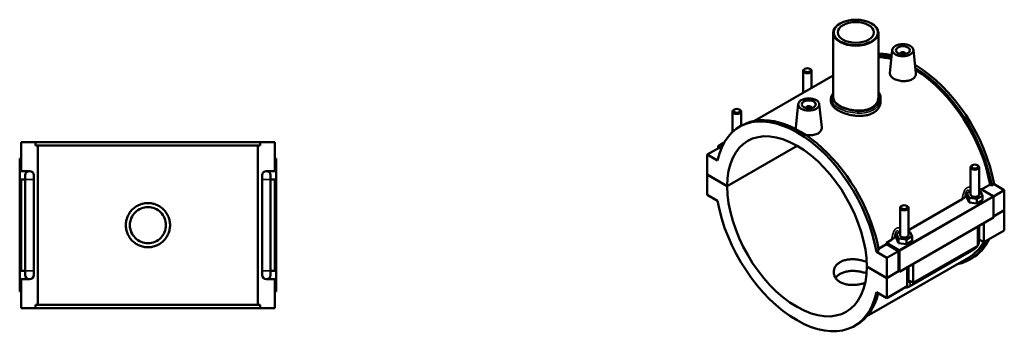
# Model space of a CAD drawing. Header units: millimetres. Extents: x 0 to 1112, y -37 to 1086.
# Tile 4 of 4: x 413 to 1112, y 857 to 1086. Entities that reach past the tile are written whole.
import ezdxf

# ---------------------------------------------------------------- set-up
doc = ezdxf.new("R2010")
doc.units = ezdxf.units.MM
doc.layers.add('Visible (ANSI)', color=7, linetype='Continuous', lineweight=50)
doc.layers.add('Visible Narrow (ANSI)', color=7, linetype='Continuous', lineweight=35)

msp = doc.modelspace()

# ---------------------------------------------------------------- linework, layer by layer
at = {"layer": 'Visible (ANSI)'}
for p, q in [((995.301, 1083.287), (995.074, 1083.155)), ((1017.561, 1083.287), (1017.788, 1083.155)), ((990.431, 1076.665), (990.431, 1030.676)), ((1022.431, 1076.665), (1022.431, 1030.676)), ((1032.32, 1064.528), (1030.548, 1047.993)), ((1037.806, 1061.809), (1037.806, 1061.623)), ((1041.806, 1061.809), (1041.806, 1061.623)), ((1047.292, 1064.528), (1049.059, 1048.047)), ((969.065, 1049.609), (969.065, 1034.087)), ((970.362, 1051.073), (969.936, 1050.826)), ((973.769, 1051.073), (974.195, 1050.826)), ((975.065, 1049.609), (975.065, 1037.542)), ((990.431, 1046.39), (934.513, 1014.19)), ((988.831, 1029.831), (988.831, 1027.895)), ((1024.031, 1029.831), (1024.031, 1027.895)), ((919.002, 1006.298), (919.002, 1020.78)), ((920.299, 1022.244), (919.873, 1021.997)), ((923.706, 1022.244), (924.132, 1021.997)), ((925.002, 1010.559), (925.002, 1020.78)), ((965.57, 1026.089), (963.797, 1009.554)), ((971.055, 1023.184), (971.055, 1023.37)), ((975.055, 1023.184), (975.055, 1023.37)), ((980.541, 1026.089), (982.308, 1009.608)), ((923.99, 1009.976), (925.659, 1010.937)), ((414.232, 999.119), (424.531, 999.119)), ((414.232, 978.519), (414.232, 999.119)), ((424.531, 996.759), (424.531, 999.119)), ((583.934, 999.119), (424.531, 999.119)), ((583.934, 999.119), (594.232, 999.119)), ((583.934, 999.119), (583.934, 996.759)), ((594.232, 978.519), (594.232, 999.119)), ((424.531, 996.759), (583.934, 996.759)), ((426.17, 883.479), (426.17, 996.759)), ((582.295, 883.479), (582.295, 996.759)), ((909.416, 995.023), (901.072, 990.218)), ((913.07, 998.759), (908.709, 996.248)), ((908.709, 996.248), (911.124, 994.857)), ((908.709, 994.616), (908.709, 996.248)), ((910.847, 994.198), (909.416, 995.023)), ((915.214, 967.808), (964.868, 996.401)), ((964.938, 996.36), (915.214, 967.726)), ((414.232, 987.319), (413.232, 987.319)), ((413.232, 892.919), (413.232, 987.319)), ((594.232, 987.319), (595.232, 987.319)), ((595.232, 892.919), (595.232, 987.319)), ((908.354, 986.024), (901.072, 990.218)), ((901.072, 990.218), (901.072, 975.952)), ((414.232, 978.519), (420.232, 978.519)), ((588.232, 978.519), (594.232, 978.519)), ((1087.859, 961.893), (1087.859, 981.201)), ((1089.156, 982.665), (1088.73, 982.417)), ((1092.563, 982.665), (1092.989, 982.417)), ((1093.859, 961.893), (1093.859, 981.201)), ((414.232, 907.719), (414.232, 972.519)), ((417.232, 972.519), (414.232, 972.519)), ((417.232, 975.519), (417.232, 972.519)), ((417.232, 907.719), (417.232, 972.519)), ((423.232, 972.519), (423.232, 975.519)), ((423.232, 907.719), (423.232, 972.519)), ((585.232, 975.519), (585.232, 972.519)), ((585.232, 972.519), (585.232, 907.719)), ((591.232, 972.519), (591.232, 975.519)), ((594.232, 972.519), (591.232, 972.519)), ((591.232, 972.519), (591.232, 907.719)), ((594.232, 907.719), (594.232, 972.519)), ((901.072, 975.952), (915.214, 967.808)), ((901.072, 975.87), (901.143, 975.911)), ((901.072, 975.87), (901.072, 961.604)), ((915.214, 967.726), (901.072, 975.87)), ((1087.859, 964.237), (1085.283, 962.753)), ((1093.859, 965.374), (1094.841, 965.939)), ((1094.942, 964.244), (1093.859, 964.411)), ((1094.841, 965.939), (1103.799, 960.781)), ((1096.436, 961.032), (1094.942, 964.244)), ((1095.715, 965.436), (1101.68, 968.872)), ((1102.839, 968.204), (1101.68, 968.872)), ((1104.507, 969.165), (1102.839, 968.204)), ((1111.79, 964.972), (1104.051, 960.515)), ((1104.507, 969.165), (1111.79, 964.972)), ((1111.79, 964.972), (1111.79, 950.706)), ((901.072, 961.604), (908.354, 957.41)), ((1043.796, 936.544), (1081.926, 958.502)), ((1085.283, 962.753), (1086.777, 959.542)), ((1085.283, 959.483), (1085.283, 962.753)), ((1085.283, 959.483), (1086.777, 956.272)), ((1086.777, 956.272), (1086.777, 959.542)), ((1086.777, 959.542), (1092.354, 958.681)), ((1092.354, 958.681), (1096.436, 961.032)), ((1092.354, 955.411), (1092.354, 958.681)), ((1092.354, 955.411), (1096.436, 957.762)), ((1096.436, 957.762), (1096.436, 961.032)), ((1104.153, 960.168), (1104.153, 945.493)), ((1037.796, 952.371), (1037.796, 933.063)), ((1039.093, 953.835), (1038.667, 953.588)), ((1042.5, 953.835), (1042.926, 953.588)), ((1043.796, 952.371), (1043.796, 933.063)), ((1086.777, 956.272), (1092.354, 955.411)), ((1104.153, 946.308), (1111.79, 950.706)), ((1111.79, 950.624), (1104.153, 946.226)), ((1111.719, 950.665), (1111.79, 950.624)), ((1111.79, 950.624), (1111.79, 936.358)), ((1104.153, 945.493), (1037.402, 907.054)), ((1092.981, 925.526), (1092.981, 939.06)), ((1093.859, 929.191), (1093.859, 939.566)), ((1097.223, 941.503), (1097.223, 927.969)), ((1111.79, 936.358), (1097.223, 927.969)), ((1028.091, 927.5), (1031.863, 929.672)), ((1037.796, 935.408), (1035.219, 933.924)), ((1035.219, 933.924), (1036.714, 930.712)), ((1035.219, 930.654), (1035.219, 933.924)), ((1035.219, 930.654), (1036.714, 927.442)), ((1036.714, 927.442), (1036.714, 930.712)), ((1036.714, 930.712), (1042.29, 929.852)), ((1042.29, 929.852), (1046.373, 932.203)), ((1042.29, 926.582), (1042.29, 929.852)), ((1044.879, 935.414), (1043.796, 935.581)), ((1046.373, 932.203), (1044.879, 935.414)), ((1046.373, 928.933), (1046.373, 932.203)), ((1097.223, 927.969), (1093.859, 929.907)), ((1022.523, 923.288), (1028.254, 926.588)), ((1037.049, 922.341), (1028.091, 927.5)), ((1036.695, 921.728), (1028.254, 926.588)), ((1036.714, 927.442), (1042.29, 926.582)), ((1042.29, 926.582), (1046.373, 928.933)), ((1044.415, 896.531), (1090.235, 922.917)), ((1092.981, 925.526), (1047.16, 899.14)), ((1086.404, 917.025), (1014.358, 875.536)), ((1022.738, 922.077), (1021.069, 921.116)), ((1028.351, 916.923), (1021.069, 921.116)), ((1036.695, 921.728), (1028.351, 916.923)), ((1028.351, 902.656), (1028.351, 916.923)), ((1036.695, 907.461), (1036.695, 921.728)), ((1037.402, 907.054), (1037.402, 921.729)), ((1087.202, 915.638), (1088.871, 916.599)), ((1014.209, 910.8), (1028.351, 902.656)), ((1014.209, 910.719), (1014.28, 910.759)), ((1028.351, 902.575), (1014.209, 910.719)), ((1042.918, 896.697), (1042.918, 910.23)), ((1043.796, 910.736), (1043.796, 900.361)), ((1047.16, 912.673), (1047.16, 899.14)), ((414.232, 907.719), (417.232, 907.719)), ((414.232, 881.119), (414.232, 901.719)), ((420.232, 901.719), (414.232, 901.719)), ((417.232, 907.719), (417.232, 904.719)), ((423.232, 904.719), (423.232, 907.719)), ((585.232, 907.719), (585.232, 904.719)), ((594.232, 901.719), (588.232, 901.719)), ((591.232, 907.719), (594.232, 907.719)), ((591.232, 904.719), (591.232, 907.719)), ((594.232, 881.119), (594.232, 901.719)), ((1028.351, 902.656), (1036.695, 907.461)), ((1036.766, 907.42), (1028.351, 902.575)), ((1028.351, 888.308), (1028.351, 902.575)), ((1036.695, 907.461), (1037.402, 907.054)), ((1042.918, 896.697), (1028.351, 888.308)), ((1047.16, 899.14), (1043.796, 901.077)), ((413.232, 892.919), (414.232, 892.919)), ((595.232, 892.919), (594.232, 892.919)), ((1021.069, 892.502), (1028.351, 888.308)), ((424.531, 881.119), (414.232, 881.119)), ((424.531, 883.479), (583.934, 883.479)), ((424.531, 881.119), (424.531, 883.479)), ((583.934, 881.119), (424.531, 881.119)), ((583.934, 883.479), (583.934, 881.119)), ((594.232, 881.119), (583.934, 881.119)), ((1005.433, 868.55), (1007.101, 869.511))]:
    msp.add_line(p, q, dxfattribs=at)
for centre, start, end in [((420.232, 975.519), 90, 180), ((420.232, 975.519), 0, 90), ((588.232, 975.519), 90, 180), ((588.232, 975.519), 0, 90), ((420.232, 904.719), 180, 270), ((420.232, 904.719), 270, 0), ((588.232, 904.719), 180, 270), ((588.232, 904.719), 270, 0)]:
    msp.add_arc(centre, 3, start, end, dxfattribs=at)
for centre, major_axis, ratio, start_param, end_param in [((1006.431, 1076.665), (-16, 0), 0.5758617, 5.5016397, 10.2063236), ((1048.15, 987.312), (-40.721, 70.713), 0.5780931, 5.7850725, 5.9617243), ((1039.806, 1061.809), (-2, 0), 0.5758617, 2.9729035, 6.4518745), ((1046.481, 986.351), (-40.721, 70.713), 0.5780931, 5.7576492, 5.9296659), ((1046.481, 986.351), (-39.923, 69.327), 0.5780931, 5.7655144, 5.9388565), ((972.065, 1049.609), (3, 0), 0.5758617, 2.360047, 7.0647309), ((1048.15, 987.312), (-40.721, 70.713), 0.5780931, 4.1450643, 5.4947668), ((1046.481, 986.351), (40.721, -70.713), 0.5780931, 1.0034716, 2.3203446), ((1046.481, 986.351), (-39.923, 69.327), 0.5780931, 4.1494578, 5.4585207), ((964.712, 939.263), (-40.721, 70.713), 0.5780931, 4.1450643, 6.8543774), ((922.002, 1020.78), (3, 0), 0.5758617, 2.360047, 7.0647309), ((973.055, 1023.37), (-2, 0), 0.5758617, 2.9729035, 6.4518745), ((966.38, 940.224), (-40.721, 70.713), 0.5780931, 4.1450643, 6.2831853), ((964.712, 939.263), (-34.932, 60.661), 0.5780931, 3.9296388, 7.0698029), ((1090.859, 981.201), (-3, 0), 0.5758617, 5.5016397, 10.2063236), ((964.712, 939.263), (34.932, -60.661), 0.5780931, 3.9296388, 7.0698029), ((964.712, 939.263), (40.721, -70.713), 0.5780931, 4.1450643, 6.8543774), ((1090.859, 958.623), (-7.5, 0), 0.5758617, 5.5507827, 5.8928543), ((1090.859, 961.893), (-3, 0), 0.5758617, 0, 3.1415927), ((1103.799, 960.372), (-0.25, 0.433), 0.5780931, 3.9289245, 5.4997209), ((1040.796, 952.371), (-3, 0), 0.5758617, 5.5016397, 10.2063236), ((1040.796, 929.793), (-7.5, 0), 0.5758617, 5.5507827, 5.8928543), ((1040.796, 933.063), (-3, 0), 0.5758617, 0, 3.1415927), ((1046.481, 986.351), (40.721, -70.713), 0.5780931, 6.0848308, 6.6586774), ((1048.15, 987.312), (40.721, -70.713), 0.5780931, 0, 0.3754921), ((973.055, 944.068), (-39.923, 69.327), 0.5780931, 4.1494578, 4.1622868), ((1037.049, 921.933), (0.25, -0.433), 0.5780931, 0.7873319, 2.3581282), ((1046.481, 986.351), (39.923, -69.327), 0.5780931, 0, 0.325186), ((966.38, 940.224), (40.721, -70.713), 0.5780931, 0, 0.5415954)]:
    msp.add_ellipse(centre, major_axis=major_axis, ratio=ratio, start_param=start_param, end_param=end_param, dxfattribs=at)
for centre, major_axis in [((1006.431, 1076.927), (-15.68, 0)), ((1006.431, 1076.927), (-12.8, 0)), ((1039.806, 1064.262), (-7.5, 0)), ((1039.806, 1064.262), (-5, 0)), ((972.065, 1050.1), (-2.4, 0)), ((973.055, 1025.823), (-7.5, 0)), ((973.055, 1025.823), (-5, 0)), ((922.002, 1021.271), (-2.4, 0)), ((1090.859, 981.691), (-2.4, 0)), ((1040.796, 952.862), (-2.4, 0))]:
    msp.add_ellipse(centre, major_axis=major_axis, ratio=0.5758617, dxfattribs=at)
for points, knots in [([(1046.38, 1043.682), (1045.556, 1043.207), (1044.511, 1042.821), (1042.223, 1042.364), (1040.98, 1042.292), (1038.653, 1042.409), (1037.413, 1042.604), (1035.131, 1043.236), (1034.089, 1043.67), (1032.442, 1044.619), (1031.727, 1045.196), (1030.775, 1046.427), (1030.538, 1047.082), (1030.532, 1047.794), (1030.537, 1047.893), (1030.548, 1047.993)], [0, 0, 0, 0, 0.3498675, 0.3498675, 0.6997349, 0.6997349, 1.0491885, 1.0491885, 1.3986421, 1.3986421, 1.7480957, 1.7480957, 2.0975493, 2.0975493, 2.1533461, 2.1533461, 2.1533461, 2.1533461]), ([(1049.058, 1048.047), (1049.072, 1047.926), (1049.079, 1047.805), (1049.084, 1046.959), (1048.857, 1046.184), (1047.917, 1044.782), (1047.205, 1044.157), (1046.38, 1043.682)], [4.83722876, 4.83722876, 4.83722876, 4.83722876, 4.89483357, 4.89483357, 5.24470103, 5.24470103, 5.59456849, 5.59456849, 5.59456849, 5.59456849]), ([(1022.431, 1034.776), (1022.777, 1034.279), (1023.071, 1033.757), (1023.547, 1032.677), (1023.728, 1032.119), (1023.97, 1030.984), (1024.031, 1030.408), (1024.031, 1029.831)], [13.92509619, 13.92509619, 13.92509619, 13.92509619, 14.16034259, 14.16034259, 14.39664891, 14.39664891, 14.63295524, 14.63295524, 14.63295524, 14.63295524]), ([(988.831, 1029.831), (988.831, 1030.297), (988.897, 1030.763), (989.158, 1031.693), (989.358, 1032.156), (989.844, 1032.998), (990.117, 1033.381), (990.431, 1033.753)], [9.31186362, 9.31186362, 9.31186362, 9.31186362, 9.54612898, 9.54612898, 9.79016103, 9.79016103, 10.0059229, 10.0059229, 10.0059229, 10.0059229]), ([(1018.876, 1019.922), (1018.092, 1019.471), (1017.206, 1019.068), (1015.281, 1018.404), (1014.24, 1018.143), (1012.072, 1017.779), (1010.943, 1017.676), (1008.673, 1017.616), (1007.533, 1017.66), (1005.329, 1017.86), (1004.189, 1018.025), (1001.919, 1018.474), (1000.79, 1018.759), (998.622, 1019.426), (997.581, 1019.807), (995.655, 1020.631), (994.77, 1021.073), (993.202, 1021.976), (992.467, 1022.467), (991.173, 1023.497), (990.615, 1024.036), (989.718, 1025.135), (989.38, 1025.695), (988.936, 1026.808), (988.831, 1027.361), (988.831, 1027.895)], [0, 0, 0, 0, 0.3326721, 0.3326721, 0.6653442, 0.6653442, 0.9980163, 0.9980163, 1.3306883, 1.3306883, 1.6633329, 1.6633329, 1.9959775, 1.9959775, 2.328622, 2.328622, 2.6612666, 2.6612666, 2.9939112, 2.9939112, 3.3265558, 3.3265558, 3.6592003, 3.6592003, 3.9918449, 3.9918449, 3.9918449, 3.9918449]), ([(1022.431, 1030.676), (1022.431, 1030.019), (1022.335, 1029.339), (1021.931, 1027.996), (1021.623, 1027.332), (1020.808, 1026.076), (1020.3, 1025.483), (1019.124, 1024.412), (1018.457, 1023.933), (1017.032, 1023.113), (1016.228, 1022.744), (1014.478, 1022.131), (1013.532, 1021.886), (1011.561, 1021.537), (1010.534, 1021.432), (1008.47, 1021.355), (1007.433, 1021.382), (1005.428, 1021.542), (1004.391, 1021.679), (1002.327, 1022.065), (1001.3, 1022.314), (999.329, 1022.903), (998.384, 1023.243), (996.634, 1023.983), (995.829, 1024.382), (994.405, 1025.203), (993.737, 1025.65), (992.562, 1026.596), (992.054, 1027.093), (991.238, 1028.109), (990.93, 1028.629), (990.527, 1029.663), (990.431, 1030.178), (990.431, 1030.676)], [3.6258942, 3.6258942, 3.6258942, 3.6258942, 3.9280616, 3.9280616, 4.2302291, 4.2302291, 4.5323966, 4.5323966, 4.834564, 4.834564, 5.1367315, 5.1367315, 5.438899, 5.438899, 5.7410665, 5.7410665, 6.0432339, 6.0432339, 6.345387, 6.345387, 6.64754, 6.64754, 6.949693, 6.949693, 7.2518461, 7.2518461, 7.5539991, 7.5539991, 7.8561521, 7.8561521, 8.1583052, 8.1583052, 8.4604582, 8.4604582, 8.4604582, 8.4604582]), ([(1024.031, 1027.895), (1024.031, 1027.16), (1023.926, 1026.4), (1023.482, 1024.897), (1023.143, 1024.155), (1022.247, 1022.754), (1021.688, 1022.094), (1020.395, 1020.904), (1019.66, 1020.374), (1018.876, 1019.922)], [9.3143781, 9.3143781, 9.3143781, 9.3143781, 9.6470502, 9.6470502, 9.9797223, 9.9797223, 10.3123944, 10.3123944, 10.6450665, 10.6450665, 10.6450665, 10.6450665]), ([(963.986, 1008.259), (963.852, 1008.595), (963.785, 1008.932), (963.781, 1009.355), (963.786, 1009.454), (963.797, 1009.554)], [4.70979904, 4.70979904, 4.70979904, 4.70979904, 4.89483357, 4.89483357, 4.95063032, 4.95063032, 4.95063032, 4.95063032]), ([(982.307, 1009.608), (982.321, 1009.486), (982.328, 1009.366), (982.334, 1008.52), (982.106, 1007.745), (981.166, 1006.343), (980.454, 1005.718), (979.629, 1005.243)], [7.63451301, 7.63451301, 7.63451301, 7.63451301, 7.69211782, 7.69211782, 8.04198528, 8.04198528, 8.39185274, 8.39185274, 8.39185274, 8.39185274]), ([(979.629, 1005.243), (978.805, 1004.768), (977.76, 1004.381), (975.472, 1003.924), (974.229, 1003.853), (972.334, 1003.948), (971.573, 1004.039), (970.826, 1004.179)], [2.79728425, 2.79728425, 2.79728425, 2.79728425, 3.14715171, 3.14715171, 3.49701917, 3.49701917, 3.71655453, 3.71655453, 3.71655453, 3.71655453]), ([(1081.926, 958.502), (1082.381, 958.764), (1082.78, 959.056), (1083.437, 959.654), (1083.701, 959.954), (1083.923, 960.266)], [-0.36953576, -0.36953576, -0.36953576, -0.36953576, -0.17568554, -0.17568554, 0, 0, 0, 0]), ([(519.912, 940.119), (519.912, 939.132), (519.818, 938.112), (519.42, 936.084), (519.116, 935.077), (518.316, 933.146), (517.817, 932.221), (516.667, 930.511), (516.015, 929.726), (514.625, 928.337), (513.84, 927.685), (512.13, 926.534), (511.205, 926.036), (509.275, 925.235), (508.267, 924.932), (506.24, 924.534), (505.22, 924.439), (503.245, 924.439), (502.225, 924.534), (500.198, 924.932), (499.19, 925.235), (497.259, 926.036), (496.334, 926.534), (494.625, 927.685), (493.84, 928.337), (492.45, 929.726), (491.798, 930.511), (490.648, 932.221), (490.149, 933.146), (489.349, 935.077), (489.045, 936.084), (488.647, 938.112), (488.552, 939.132), (488.552, 941.106), (488.647, 942.126), (489.045, 944.154), (489.349, 945.161), (490.149, 947.092), (490.648, 948.017), (491.798, 949.727), (492.45, 950.512), (493.84, 951.901), (494.625, 952.553), (496.334, 953.704), (497.259, 954.202), (499.19, 955.003), (500.198, 955.306), (502.225, 955.704), (503.245, 955.799), (505.22, 955.799), (506.24, 955.704), (508.267, 955.306), (509.275, 955.003), (511.205, 954.202), (512.13, 953.704), (513.84, 952.553), (514.625, 951.901), (516.015, 950.512), (516.667, 949.727), (517.817, 948.017), (518.316, 947.092), (519.116, 945.161), (519.42, 944.154), (519.818, 942.126), (519.912, 941.106), (519.912, 940.119)], [0, 0, 0, 0, 0.2961561, 0.2961561, 0.5923122, 0.5923122, 0.8884683, 0.8884683, 1.1846243, 1.1846243, 1.4807651, 1.4807651, 1.7769059, 1.7769059, 2.0730467, 2.0730467, 2.3691875, 2.3691875, 2.6653284, 2.6653284, 2.9614692, 2.9614692, 3.25761, 3.25761, 3.5537508, 3.5537508, 3.8499068, 3.8499068, 4.1460629, 4.1460629, 4.442219, 4.442219, 4.7383751, 4.7383751, 5.0345312, 5.0345312, 5.3306873, 5.3306873, 5.6268434, 5.6268434, 5.9229994, 5.9229994, 6.2191402, 6.2191402, 6.515281, 6.515281, 6.8114218, 6.8114218, 7.1075626, 7.1075626, 7.4037035, 7.4037035, 7.6998443, 7.6998443, 7.9959851, 7.9959851, 8.2921259, 8.2921259, 8.5882819, 8.5882819, 8.884438, 8.884438, 9.1805941, 9.1805941, 9.4767502, 9.4767502, 9.4767502, 9.4767502]), ([(517.032, 940.119), (517.032, 938.508), (516.71, 936.792), (515.402, 933.639), (514.418, 932.202), (512.149, 929.934), (510.712, 928.949), (507.56, 927.642), (505.844, 927.319), (502.621, 927.319), (500.905, 927.642), (497.753, 928.949), (496.316, 929.934), (494.047, 932.202), (493.063, 933.639), (491.755, 936.792), (491.432, 938.508), (491.432, 941.73), (491.755, 943.446), (493.063, 946.599), (494.047, 948.036), (496.316, 950.304), (497.753, 951.289), (500.905, 952.596), (502.621, 952.919), (505.844, 952.919), (507.56, 952.596), (510.712, 951.289), (512.149, 950.304), (514.418, 948.036), (515.402, 946.599), (516.71, 943.446), (517.032, 941.73), (517.032, 940.119)], [0, 0, 0, 0, 0.4833394, 0.4833394, 0.9666787, 0.9666787, 1.4499993, 1.4499993, 1.9333198, 1.9333198, 2.4166404, 2.4166404, 2.899961, 2.899961, 3.3833003, 3.3833003, 3.8666397, 3.8666397, 4.3499791, 4.3499791, 4.8333184, 4.8333184, 5.316639, 5.316639, 5.7999595, 5.7999595, 6.2832801, 6.2832801, 6.7666007, 6.7666007, 7.24994, 7.24994, 7.7332794, 7.7332794, 7.7332794, 7.7332794]), ([(1031.863, 929.672), (1032.318, 929.934), (1032.717, 930.226), (1033.374, 930.825), (1033.637, 931.125), (1033.86, 931.437)], [-0.36953576, -0.36953576, -0.36953576, -0.36953576, -0.17568554, -0.17568554, 0, 0, 0, 0]), ([(1092.981, 925.86), (1093.05, 925.991), (1093.116, 926.124), (1093.386, 926.71), (1093.553, 927.18), (1093.79, 928.156), (1093.859, 928.662), (1093.859, 929.191)], [3.99006654, 3.99006654, 3.99006654, 3.99006654, 4.08407045, 4.08407045, 4.39822972, 4.39822972, 4.71238898, 4.71238898, 4.71238898, 4.71238898]), ([(1090.235, 922.917), (1090.694, 923.181), (1091.098, 923.495), (1091.826, 924.187), (1092.149, 924.567), (1092.525, 925.099), (1092.611, 925.229), (1092.693, 925.361)], [3.14159265, 3.14159265, 3.14159265, 3.14159265, 3.45575192, 3.45575192, 3.76991118, 3.76991118, 3.86828424, 3.86828424, 3.86828424, 3.86828424]), ([(1013.059, 899.159), (1012.849, 899.088), (1012.636, 899.02), (1011.456, 898.654), (1010.45, 898.397), (1008.428, 897.992), (1007.413, 897.843), (1005.449, 897.661), (1004.433, 897.621), (1002.412, 897.673), (1001.405, 897.764), (999.474, 898.088), (998.547, 898.321), (996.831, 898.913), (996.042, 899.272), (994.645, 900.077), (993.99, 900.549), (992.838, 901.608), (992.34, 902.196), (991.541, 903.445), (991.24, 904.106), (990.844, 905.447), (990.751, 906.125), (990.751, 907.438), (990.844, 908.118), (991.24, 909.46), (991.541, 910.122), (992.34, 911.373), (992.838, 911.962), (993.99, 913.024), (994.645, 913.496), (996.042, 914.301), (996.831, 914.66), (998.547, 915.25), (999.474, 915.481), (1001.405, 915.803), (1002.412, 915.893), (1004.433, 915.943), (1005.449, 915.902), (1007.412, 915.72), (1008.428, 915.572), (1010.45, 915.169), (1011.456, 914.913), (1013.008, 914.434), (1013.58, 914.238), (1014.13, 914.029)], [0.527027, 0.527027, 0.527027, 0.527027, 0.5928417, 0.5928417, 0.8892626, 0.8892626, 1.1856835, 1.1856835, 1.482078, 1.482078, 1.7784724, 1.7784724, 2.0748669, 2.0748669, 2.3712614, 2.3712614, 2.6676559, 2.6676559, 2.9640503, 2.9640503, 3.2604448, 3.2604448, 3.5568393, 3.5568393, 3.8532602, 3.8532602, 4.149681, 4.149681, 4.4461019, 4.4461019, 4.7425228, 4.7425228, 5.0389437, 5.0389437, 5.3353645, 5.3353645, 5.6317854, 5.6317854, 5.9282063, 5.9282063, 6.2246007, 6.2246007, 6.5209952, 6.5209952, 6.7008087, 6.7008087, 6.7008087, 6.7008087]), ([(1014.021, 905.881), (1013.505, 906.071), (1012.971, 906.249), (1011.458, 906.702), (1010.452, 906.947), (1008.429, 907.329), (1007.413, 907.465), (1005.448, 907.624), (1004.432, 907.653), (1002.41, 907.58), (1001.403, 907.478), (999.472, 907.139), (998.545, 906.9), (996.83, 906.3), (996.041, 905.939), (994.645, 905.135), (993.991, 904.666), (992.902, 903.672), (992.45, 903.159), (992.076, 902.616)], [2.7939189, 2.7939189, 2.7939189, 2.7939189, 2.9614692, 2.9614692, 3.25761, 3.25761, 3.5537508, 3.5537508, 3.8499068, 3.8499068, 4.1460629, 4.1460629, 4.442219, 4.442219, 4.7383751, 4.7383751, 5.0345312, 5.0345312, 5.2984073, 5.2984073, 5.2984073, 5.2984073]), ([(1041.484, 895.871), (1041.878, 895.825), (1042.26, 895.838), (1043.131, 895.966), (1043.593, 896.122), (1044.149, 896.384), (1044.284, 896.455), (1044.415, 896.531)], [2.6025278, 2.6025278, 2.6025278, 2.6025278, 2.7863637, 2.7863637, 3.05209867, 3.05209867, 3.14159265, 3.14159265, 3.14159265, 3.14159265])]:
    msp.add_open_spline(points, degree=3, knots=knots, dxfattribs=at)
at = {"layer": 'Visible Narrow (ANSI)'}
for p, q in [((423.196, 972.519), (417.269, 972.519)), ((585.269, 972.519), (591.196, 972.519)), ((1103.799, 960.781), (1037.049, 922.341)), ((1037.402, 921.729), (1104.153, 960.168)), ((423.196, 907.719), (417.269, 907.719)), ((585.269, 907.719), (591.196, 907.719))]:
    msp.add_line(p, q, dxfattribs=at)
for centre, major_axis, ratio, start_param, end_param in [((1018.197, 1022.356), (-0.479, 0.832), 0.5780931, 3.9289245, 5.2959796), ((1090.859, 929.191), (3, 0), 0.5758617, 5.4977871, 6.2831853), ((1088.738, 925.517), (1.497, -2.6), 0.5780931, 0, 0.7911844), ((1040.796, 900.361), (3, 0), 0.5758617, 5.4977871, 6.2831853), ((1042.918, 899.13), (1.497, -2.6), 0.5780931, 0, 1.9310496)]:
    msp.add_ellipse(centre, major_axis=major_axis, ratio=ratio, start_param=start_param, end_param=end_param, dxfattribs=at)
for points, knots in [([(988.831, 1029.831), (988.831, 1029.631), (988.845, 1029.431), (989.054, 1027.916), (989.842, 1026.608), (992.435, 1024.211), (994.197, 1023.117), (998.133, 1021.391), (1000.235, 1020.722), (1004.639, 1019.812), (1006.943, 1019.572), (1011.466, 1019.639), (1013.682, 1019.959), (1016.825, 1020.941), (1017.907, 1021.408), (1018.876, 1021.965)], [-9.3118636, -9.3118636, -9.3118636, -9.3118636, -9.1952176, -9.1952176, -8.4287352, -8.4287352, -7.6928557, -7.6928557, -7.0404882, -7.0404882, -6.3849857, -6.3849857, -5.715607, -5.715607, -5.3210844, -5.3210844, -5.3210844, -5.3210844]), ([(1018.334, 1023.046), (1017.418, 1022.518), (1016.394, 1022.08), (1013.416, 1021.164), (1011.313, 1020.876), (1007.016, 1020.848), (1004.825, 1021.094), (1000.63, 1021.994), (998.627, 1022.644), (994.868, 1024.305), (993.181, 1025.35), (990.691, 1027.625), (989.927, 1028.86), (989.585, 1031.119), (989.823, 1032.145), (990.432, 1033.142)], [5.3210844, 5.3210844, 5.3210844, 5.3210844, 5.715607, 5.715607, 6.3849857, 6.3849857, 7.0404882, 7.0404882, 7.6928557, 7.6928557, 8.4287352, 8.4287352, 9.1952176, 9.1952176, 9.8273729, 9.8273729, 9.8273729, 9.8273729]), ([(1022.43, 1033.717), (1022.541, 1033.484), (1022.639, 1033.248), (1023.374, 1031.2), (1023.306, 1029.25), (1021.762, 1025.739), (1020.306, 1024.181), (1018.334, 1023.046)], [14.1371455, 14.1371455, 14.1371455, 14.1371455, 14.2510461, 14.2510461, 15.1140111, 15.1140111, 15.9632531, 15.9632531, 15.9632531, 15.9632531]), ([(1018.876, 1021.965), (1020.961, 1023.166), (1022.507, 1024.801), (1023.794, 1027.654), (1024.028, 1028.743), (1024.028, 1029.831)], [-15.9632531, -15.9632531, -15.9632531, -15.9632531, -15.1140111, -15.1140111, -14.6329552, -14.6329552, -14.6329552, -14.6329552]), ([(1087.859, 966.815), (1087.706, 966.878), (1087.55, 966.931), (1087.136, 967.036), (1086.874, 967.07), (1086.351, 967.059), (1086.09, 967.016), (1085.659, 966.872), (1085.487, 966.794), (1085.319, 966.697), (1085.151, 966.601), (1084.987, 966.485), (1084.6, 966.157), (1084.384, 965.926), (1083.982, 965.405), (1083.797, 965.113), (1083.382, 964.352), (1083.171, 963.862), (1082.824, 962.894), (1082.683, 962.42), (1082.37, 961.208), (1082.222, 960.461), (1082.035, 959.308), (1081.977, 958.905), (1081.926, 958.502)], [-1.9373839, -1.9373839, -1.9373839, -1.9373839, -1.8712965, -1.8712965, -1.7648194, -1.7648194, -1.6604073, -1.6604073, -1.5890856, -1.5890856, -1.5890856, -1.5177639, -1.5177639, -1.4133518, -1.4133518, -1.3068747, -1.3068747, -1.1513994, -1.1513994, -1.0109442, -1.0109442, -0.7975211, -0.7975211, -0.6829595, -0.6829595, -0.6829595, -0.6829595]), ([(1083.923, 960.266), (1083.975, 960.651), (1084.033, 961.031), (1084.167, 961.774), (1084.244, 962.138), (1084.43, 962.869), (1084.543, 963.233), (1084.762, 963.782), (1084.86, 963.987), (1085.07, 964.342), (1085.183, 964.493), (1085.384, 964.694), (1085.469, 964.76), (1085.556, 964.81), (1085.643, 964.86), (1085.732, 964.894), (1085.954, 964.937), (1086.088, 964.928), (1086.356, 964.848), (1086.489, 964.777), (1086.81, 964.538), (1086.992, 964.345), (1087.213, 964.053), (1087.26, 963.987), (1087.306, 963.919)], [0.8718747, 0.8718747, 0.8718747, 0.8718747, 1.0109442, 1.0109442, 1.1513994, 1.1513994, 1.3068747, 1.3068747, 1.4133518, 1.4133518, 1.5177639, 1.5177639, 1.5890856, 1.5890856, 1.5890856, 1.6604073, 1.6604073, 1.7648194, 1.7648194, 1.8712965, 1.8712965, 2.0267718, 2.0267718, 2.069862, 2.069862, 2.069862, 2.069862]), ([(1037.796, 937.986), (1037.643, 938.049), (1037.487, 938.101), (1037.073, 938.207), (1036.811, 938.24), (1036.288, 938.229), (1036.027, 938.186), (1035.596, 938.043), (1035.424, 937.965), (1035.256, 937.868), (1035.087, 937.771), (1034.924, 937.655), (1034.537, 937.328), (1034.321, 937.097), (1033.919, 936.575), (1033.733, 936.284), (1033.318, 935.522), (1033.108, 935.032), (1032.761, 934.065), (1032.62, 933.59), (1032.307, 932.378), (1032.159, 931.631), (1031.972, 930.479), (1031.914, 930.075), (1031.863, 929.672)], [-1.9368656, -1.9368656, -1.9368656, -1.9368656, -1.8707778, -1.8707778, -1.764301, -1.764301, -1.659889, -1.659889, -1.5885673, -1.5885673, -1.5885673, -1.5172456, -1.5172456, -1.4128336, -1.4128336, -1.3063568, -1.3063568, -1.1508819, -1.1508819, -1.0104281, -1.0104281, -0.7970063, -0.7970063, -0.6824412, -0.6824412, -0.6824412, -0.6824412]), ([(1033.86, 931.437), (1033.912, 931.822), (1033.97, 932.201), (1034.104, 932.945), (1034.181, 933.309), (1034.367, 934.04), (1034.479, 934.404), (1034.699, 934.953), (1034.797, 935.158), (1035.007, 935.513), (1035.12, 935.664), (1035.321, 935.864), (1035.406, 935.93), (1035.493, 935.981), (1035.58, 936.031), (1035.669, 936.064), (1035.891, 936.108), (1036.025, 936.099), (1036.292, 936.019), (1036.426, 935.947), (1036.746, 935.709), (1036.929, 935.515), (1037.15, 935.224), (1037.197, 935.158), (1037.243, 935.089)], [0.8713564, 0.8713564, 0.8713564, 0.8713564, 1.0104281, 1.0104281, 1.1508819, 1.1508819, 1.3063568, 1.3063568, 1.4128336, 1.4128336, 1.5172456, 1.5172456, 1.5885673, 1.5885673, 1.5885673, 1.659889, 1.659889, 1.764301, 1.764301, 1.8707778, 1.8707778, 2.0262526, 2.0262526, 2.0693437, 2.0693437, 2.0693437, 2.0693437])]:
    msp.add_open_spline(points, degree=3, knots=knots, dxfattribs=at)

doc.saveas('drawing.dxf')
